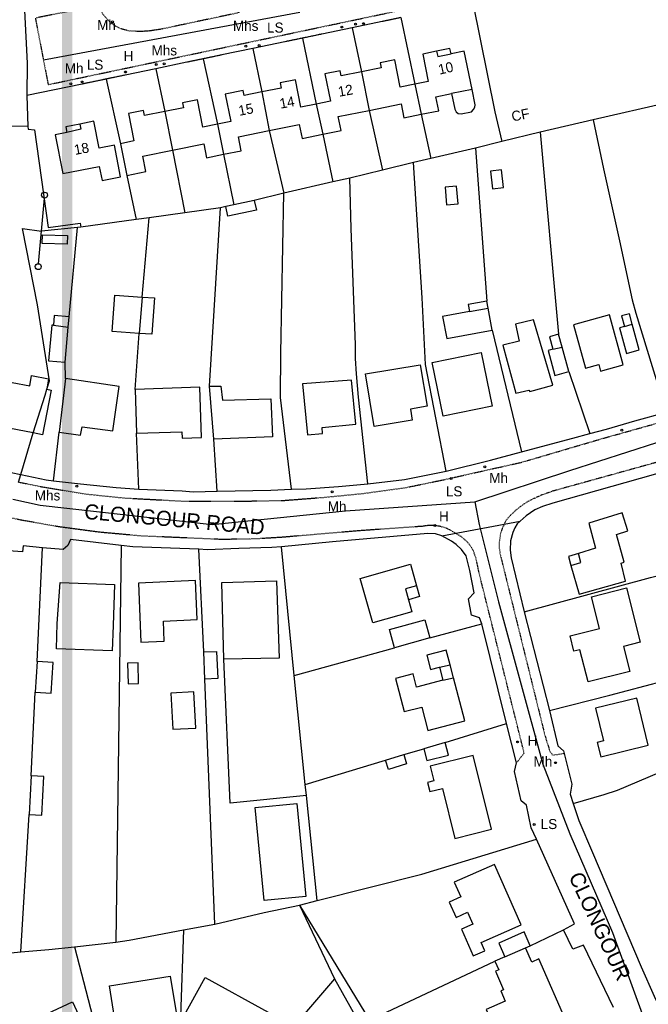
# Model space of a CAD drawing. Header units: metres. Extents: x 611948 to 1225781, y 656699 to 1316021.
# Tile 20 of 169: x 612491 to 612615, y 657857 to 658052. Entities that reach past the tile are written whole.
import ezdxf

# ---------------------------------------------------------------- set-up
doc = ezdxf.new("R2010")
doc.units = ezdxf.units.M
doc.linetypes.add('4696-16$0$PECK', pattern=[0.2, 0.1, -0.1])
for name, color, linetype in [('- EXTENT OF LiDAR SURVEY', 1, 'Continuous'), ('4696-16$0$BDY_SYM', 253, 'Continuous'), ('4696-16$0$BLD_INN_W', 253, 'Continuous'), ('4696-16$0$BLD_OTL_P', 253, 'Continuous'), ('4696-16$0$BLD_OTL_S', 253, 'Continuous'), ('4696-16$0$GEN_LIN_D', 253, 'Continuous'), ('4696-16$0$GEN_PCK_D', 253, '4696-16$0$PECK'), ('4696-16$0$GL_HS_OTL', 253, 'Continuous'), ('4696-16$0$OTHER_SYM', 253, 'Continuous'), ('4696-16$0$POLE_SYMB', 253, 'Continuous'), ('4696-16$0$ROADS', 253, 'Continuous'), ('4696-16$0$ROADS_CTR', 253, 'Continuous'), ('4696-16$0$ROADS_PCK', 253, '4696-16$0$PECK'), ('4696-16$0$TOWNLAND', 253, 'Continuous')]:
    doc.layers.add(name, color=color, linetype=linetype)
doc.styles.add('4696-16$0$STANDARD', font='txt')

# ---------------------------------------------------------------- blocks, each defined once
blk = doc.blocks.new('4696-16$0$13', base_point=(160450.170478, 242323.105036))
blk.add_circle((160450.170478, 242323.105036), 0.187958)
blk = doc.blocks.new('4696-16$0$43', base_point=(147.36021, 308.857352))
blk.add_line((153.849537, 308.848253), (140.769785, 308.848253))
for centre in [(140.180307, 308.837153), (154.439015, 308.859353)]:
    blk.add_circle(centre, 0.589583)
blk = doc.blocks.new('4696-16')
at = {"layer": '4696-16$0$BLD_INN_W', "flags": 128}
for points in [[(612573.319, 658046.144), (612573.564, 658045.114), (612576.205, 658045.675)], [(612558.405, 658042.078), (612559.932, 658034.429)], [(612538.622, 658038.079), (612540.129, 658030.426)], [(612569.02, 658039.629), (612570.259, 658033.642)], [(612580.381, 658038.563), (612576.33, 658037.744)], [(612519.383, 658034.19), (612520.904, 658026.54)], [(612549.434, 658035.671), (612550.76, 658029.702)], [(612502.499, 658031.709), (612502.684, 658030.664), (612499.956, 658030.02)], [(612529.835, 658031.709), (612531.047, 658025.715)], [(612514.875, 657997.374), (612514.284, 657990.162)], [(612579.851, 657994.478), (612583.564, 657995.177)], [(612497.258, 657991.782), (612500.195, 657991.405)], [(612610.624, 657991.526), (612612.2, 657991.984)], [(612596.448, 657987.007), (612598.265, 657987.44)], [(612600.001, 657944.11), (612601.958, 657944.698), (612601.524, 657946.482)], [(612569.356, 657940.08), (612567.143, 657939.455), (612567.752, 657937.301)], [(612573.914, 657923.94), (612576.011, 657924.4)], [(612574.594, 657921.33), (612576.688, 657921.804)], [(612586.893, 657866.415), (612591.003, 657868.208)]]:
    blk.add_lwpolyline(points, dxfattribs=at)
at = {"layer": '4696-16$0$BLD_OTL_P', "flags": 128}
for points in [[(612576.205, 658045.675), (612576.001, 658046.686), (612573.319, 658046.144)], [(612502.499, 658031.709), (612499.732, 658031.171), (612499.956, 658030.02)], [(612601.524, 657946.482), (612599.501, 657945.865), (612600.001, 657944.11)], [(612569.356, 657940.08), (612569.964, 657937.926), (612567.752, 657937.301)]]:
    blk.add_lwpolyline(points, dxfattribs=at)
at = {"layer": '4696-16$0$BLD_OTL_S', "flags": 128}
for points in [[(612573.319, 658046.144), (612570.6, 658045.594), (612571.697, 658040.17), (612569.02, 658039.629)], [(612580.381, 658038.563), (612578.836, 658046.207), (612576.205, 658045.675)], [(612569.02, 658039.629), (612566.12, 658039.043), (612565.024, 658044.467), (612562.151, 658043.886), (612562.355, 658042.876), (612558.405, 658042.078)], [(612558.405, 658042.078), (612554.38, 658041.264), (612554.176, 658042.275), (612551.154, 658041.664), (612552.25, 658036.24), (612549.434, 658035.671)], [(612558.405, 658042.078), (612559.932, 658034.429)], [(612549.434, 658035.671), (612546.399, 658035.057), (612545.303, 658040.481), (612542.288, 658039.871), (612542.493, 658038.861), (612538.622, 658038.079)], [(612538.622, 658038.079), (612535.155, 658037.378), (612534.95, 658038.389), (612531.385, 658037.668), (612532.482, 658032.244), (612529.835, 658031.709)], [(612538.622, 658038.079), (612540.129, 658030.426)], [(612569.02, 658039.629), (612570.259, 658033.642)], [(612576.33, 658037.744), (612576.948, 658034.69), (612577.238, 658034.126), (612577.612, 658033.819), (612578.198, 658033.732), (612580.278, 658034.152), (612580.701, 658034.573), (612580.935, 658035.045), (612580.998, 658035.509), (612580.381, 658038.563)], [(612529.835, 658031.709), (612526.945, 658031.125), (612525.849, 658036.549), (612522.869, 658035.946), (612523.073, 658034.936), (612519.383, 658034.19)], [(612570.259, 658033.642), (612573.77, 658034.351), (612573.212, 658037.113), (612576.33, 658037.744)], [(612519.383, 658034.19), (612515.364, 658033.378), (612515.161, 658034.389), (612512.152, 658033.781), (612513.249, 658028.357), (612510.561, 658027.813)], [(612519.383, 658034.19), (612520.904, 658026.54)], [(612549.434, 658035.671), (612550.76, 658029.702)], [(612550.76, 658029.702), (612554.386, 658030.434), (612553.827, 658033.195), (612559.932, 658034.429)], [(612559.932, 658034.429), (612566.288, 658035.713), (612566.846, 658032.953), (612570.259, 658033.642)], [(612499.956, 658030.02), (612497.63, 658029.568), (612499.122, 658021.901), (612506.384, 658023.314), (612506.93, 658020.507), (612510.617, 658021.224), (612509.389, 658027.535), (612506.327, 658026.94), (612505.295, 658032.253), (612502.499, 658031.709)], [(612529.835, 658031.709), (612531.047, 658025.715)], [(612531.047, 658025.715), (612534.558, 658026.426), (612534, 658029.188), (612540.129, 658030.426)], [(612540.129, 658030.426), (612546.075, 658031.628), (612546.633, 658028.867), (612550.76, 658029.702)], [(612510.561, 658027.813), (612511.83, 658021.528)], [(612511.83, 658021.528), (612515.63, 658022.296), (612515.014, 658025.35), (612520.904, 658026.54)], [(612520.904, 658026.54), (612527.119, 658027.796), (612527.677, 658025.036), (612531.047, 658025.715)], [(612514.284, 657990.162), (612508.95, 657990.548), (612509.473, 657997.765), (612514.875, 657997.374)], [(612514.875, 657997.374), (612514.284, 657990.162)], [(612514.875, 657997.374), (612517.356, 657997.194), (612516.834, 657989.977), (612514.284, 657990.162)], [(612583.303, 657996.579), (612579.589, 657995.887), (612579.851, 657994.478)], [(612583.564, 657995.177), (612583.303, 657996.579)], [(612584.376, 657990.812), (612583.564, 657995.177)], [(612500.375, 657993.447), (612497.428, 657993.708), (612497.258, 657991.782)], [(612500.195, 657991.405), (612500.375, 657993.447)], [(612579.851, 657994.478), (612574.549, 657993.491), (612575.359, 657989.133), (612584.376, 657990.812)], [(612596.426, 657979.87), (612592.563, 657992.879), (612589.014, 657992.01), (612589.761, 657988.619), (612586.512, 657987.794), (612589.105, 657978.268), (612591.638, 657978.903), (612591.842, 657978.626), (612596.426, 657979.87)], [(612610.409, 657983.901), (612607.671, 657993.818), (612600.533, 657991.848), (612602.905, 657983.251), (612605.543, 657983.979), (612605.908, 657982.66), (612610.409, 657983.901)], [(612612.2, 657991.984), (612611.634, 657994.054), (612610.051, 657993.621), (612610.624, 657991.526)], [(612497.258, 657991.782), (612496.925, 657991.812), (612496.299, 657984.72), (612499.578, 657984.43)], [(612499.578, 657984.43), (612500.195, 657991.405)], [(612610.624, 657991.526), (612609.677, 657991.267), (612611.062, 657986.199), (612613.592, 657986.891), (612612.2, 657991.984)], [(612597.561, 657989.983), (612595.761, 657989.485), (612596.448, 657987.007)], [(612598.265, 657987.44), (612597.561, 657989.983)], [(612596.448, 657987.007), (612595.472, 657986.736), (612596.832, 657981.831), (612599.607, 657982.6)], [(612599.607, 657982.6), (612598.265, 657987.44)], [(612574.632, 657973.715), (612572.443, 657984.399), (612582.202, 657986.398), (612584.39, 657975.714), (612574.632, 657973.715)], [(612559.212, 657982.15), (612570.089, 657983.953), (612571.457, 657975.703), (612568.151, 657975.154), (612568.523, 657972.91), (612560.952, 657971.654), (612559.212, 657982.15)], [(612485.539, 657981.075), (612492.555, 657979.726), (612492.949, 657981.774), (612496.325, 657981.125), (612495.931, 657979.077)], [(612499.641, 657981.22), (612498.39, 657970.56)], [(612498.39, 657970.56), (612502.639, 657969.979), (612502.976, 657971.644), (612509.069, 657970.828), (612510.327, 657979.609), (612499.641, 657981.22)], [(612513.796, 657970.341), (612522.781, 657970.648), (612522.826, 657969.34), (612526.694, 657969.473), (612526.352, 657979.473), (612513.498, 657979.033)], [(612528.251, 657979.659), (612530.53, 657979.71), (612530.809, 657976.914), (612540.429, 657977.148), (612540.774, 657969.611), (612529.097, 657969.168)], [(612529.097, 657969.168), (612528.251, 657979.659)], [(612556.42, 657980.872), (612546.689, 657980.156), (612547.69, 657970.008), (612550.668, 657970.269), (612550.651, 657971.469), (612557.282, 657972.162), (612556.42, 657980.872)], [(612495.931, 657979.077), (612496.837, 657978.902), (612495.134, 657970.047), (612493.278, 657970.404)], [(612513.498, 657979.033), (612513.796, 657970.341)], [(612493.278, 657970.404), (612483.835, 657972.22)], [(612600.001, 657944.11), (612601.626, 657938.412), (612610.852, 657941.002), (612609.962, 657944.57), (612610.559, 657944.759), (612609.042, 657950.279), (612611.292, 657950.99), (612610.182, 657954.576), (612603.589, 657952.503), (612604.919, 657947.52), (612601.524, 657946.482)], [(612567.752, 657937.301), (612568.436, 657934.881), (612560.699, 657932.695), (612558.201, 657941.533), (612568.151, 657944.345), (612569.356, 657940.08)], [(612509.135, 657932.201), (612508.956, 657927.134), (612497.856, 657927.527), (612498.035, 657932.595), (612498.635, 657940.708), (612509.423, 657940.326), (612509.135, 657932.201)], [(612514.132, 657940.602), (612514.656, 657928.905), (612519.275, 657929.113), (612519.097, 657933.074), (612525.817, 657933.376), (612525.469, 657941.112), (612514.132, 657940.602)], [(612531.107, 657925.524), (612530.695, 657940.723), (612541.533, 657941.054), (612542.107, 657925.738), (612531.107, 657925.524)], [(612611.025, 657939.646), (612613.753, 657928.849), (612610.439, 657928.011), (612611.684, 657923.082), (612603.42, 657920.993), (612601.804, 657927.39), (612600.616, 657927.09), (612599.851, 657930.117), (612605.71, 657931.598), (612604.117, 657937.9), (612611.025, 657939.646)], [(612564.971, 657927.77), (612563.971, 657931.368), (612571.006, 657933.322), (612572.006, 657929.723)], [(612572.006, 657929.723), (612564.971, 657927.77)], [(612527.146, 657926.95), (612529.625, 657927.044), (612529.901, 657921.647), (612527.301, 657921.57)], [(612527.301, 657921.57), (612527.146, 657926.95)], [(612576.011, 657924.4), (612575.26, 657927.276), (612571.423, 657926.274), (612572.152, 657923.481), (612573.914, 657923.94)], [(612494.025, 657925.016), (612493.67, 657918.978)], [(612493.67, 657918.978), (612496.85, 657918.792), (612497.205, 657924.83), (612494.025, 657925.016)], [(612511.993, 657924.737), (612512.091, 657920.597), (612514.172, 657920.646), (612514.073, 657924.787), (612511.993, 657924.737)], [(612574.594, 657921.33), (612569.381, 657919.969), (612568.7, 657922.579), (612565.216, 657921.67), (612566.933, 657915.091), (612570.416, 657916), (612571.63, 657911.349), (612578.921, 657913.252), (612576.688, 657921.804)], [(612573.914, 657923.94), (612574.594, 657921.33)], [(612576.688, 657921.804), (612576.011, 657924.4)], [(612520.578, 657918.75), (612520.958, 657911.598), (612525.556, 657911.842), (612525.176, 657918.994), (612520.578, 657918.75)], [(612613.093, 657917.771), (612604.888, 657915.793), (612606.455, 657909.292), (612605.232, 657908.998), (612605.919, 657906.146), (612615.348, 657908.42), (612613.093, 657917.771)], [(612570.826, 657907.694), (612571.398, 657905.381), (612575.705, 657906.442), (612575.069, 657908.994)], [(612575.069, 657908.994), (612570.826, 657907.694)], [(612566.823, 657906.593), (612567.398, 657904.743), (612563.781, 657903.62), (612563.206, 657905.471)], [(612563.206, 657905.471), (612566.823, 657906.593)], [(612584.251, 657891.74), (612580.577, 657906.41), (612572.089, 657904.284), (612572.819, 657901.372), (612571.542, 657901.052), (612572, 657899.225), (612574.484, 657899.847), (612576.972, 657889.918), (612584.251, 657891.74)], [(612492.839, 657902.346), (612492.426, 657894.702)], [(612492.426, 657894.702), (612494.942, 657894.566), (612495.355, 657902.21), (612492.839, 657902.346)], [(612539.127, 657877.582), (612537.34, 657896.073), (612545.615, 657896.872), (612547.402, 657878.381), (612539.127, 657877.582)], [(612590.145, 657872.798), (612584.819, 657884.788), (612576.846, 657881.246), (612578.146, 657878.319), (612575.86, 657877.304), (612577.218, 657874.247), (612579.503, 657875.262), (612580.548, 657872.91), (612578.263, 657871.895), (612580.611, 657866.608), (612582.897, 657867.624), (612582.171, 657869.258), (612590.145, 657872.798)], [(612591.945, 657868.619), (612590.743, 657871.373), (612585.691, 657869.167), (612586.893, 657866.415)], [(612584.935, 657865.561), (612585.69, 657863.831), (612585.056, 657863.556), (612586.65, 657859.905), (612586.102, 657859.665), (612586.976, 657857.663), (612583.164, 657855.999), (612584.628, 657852.646), (612588.439, 657854.31), (612590.587, 657849.388), (612599.254, 657853.17), (612593.649, 657866.014), (612592.231, 657865.395), (612591.003, 657868.208)], [(612586.893, 657866.415), (612591.003, 657868.208)], [(612591.003, 657868.208), (612591.945, 657868.619)], [(612586.893, 657866.415), (612584.935, 657865.561)], [(612508.375, 657860.654), (612520.46, 657862.612), (612521.95, 657853.416), (612509.864, 657851.457), (612508.375, 657860.654)], [(612527.385, 657862.352), (612539.938, 657855.476), (612539.07, 657853.893), (612541.546, 657852.537), (612538.442, 657846.871), (612535.967, 657848.227), (612535.478, 657847.335), (612522.925, 657854.211), (612527.385, 657862.352)], [(612483.82, 657849.515), (612501.031, 657857.514), (612504.97, 657849.038), (612487.759, 657841.039), (612483.82, 657849.515)]]:
    blk.add_lwpolyline(points, dxfattribs=at)
at = {"layer": '4696-16$0$GEN_LIN_D', "flags": 128}
for points in [[(612580.527, 658055.797), (612584.89, 658034.12), (612586.324, 658028.248)], [(612491.546, 658054.275), (612492.047, 658043.799)], [(612562.516, 658052.046), (612556.561, 658050.805)], [(612566.255, 658052.825), (612569.02, 658039.629)], [(612556.561, 658050.805), (612550.55, 658049.553)], [(612556.561, 658050.805), (612558.405, 658042.078)], [(612543.224, 658048.028), (612536.879, 658046.706)], [(612546.741, 658048.759), (612549.434, 658035.671)], [(612536.879, 658046.706), (612530.717, 658045.422)], [(612536.879, 658046.706), (612538.622, 658038.079)], [(612492.047, 658043.799), (612492.007, 658037.36)], [(612523.77, 658043.976), (612517.6, 658042.691)], [(612527.029, 658044.654), (612529.835, 658031.709)], [(612517.6, 658042.691), (612511.519, 658041.424)], [(612517.6, 658042.691), (612519.383, 658034.19)], [(612507.73, 658040.635), (612510.561, 658027.813)], [(612502.993, 658039.649), (612492.007, 658037.36)], [(612492.007, 658037.36), (612492.172, 658031.248)], [(612619.449, 658035.966), (612604.412, 658032.536)], [(612559.932, 658034.429), (612562.573, 658022.552)], [(612570.259, 658033.642), (612572.197, 658024.867)], [(612604.412, 658032.536), (612593.884, 658030.068)], [(612604.412, 658032.536), (612606.449, 658022.821), (612609.669, 658008.523), (612612.192, 657996.853), (612612.889, 657994.204), (612617.416, 657979.483), (612619.006, 657974.544)], [(612492.172, 658031.248), (612486.579, 658031.31)], [(612492.172, 658031.248), (612492.288, 658030.683), (612493.527, 658030.543), (612496.208, 658011.209), (612502.586, 658012.049), (612502.734, 658011.252)], [(612540.129, 658030.426), (612543.019, 658017.975)], [(612593.884, 658030.068), (612586.324, 658028.248)], [(612593.884, 658030.068), (612597.561, 657989.983)], [(612550.76, 658029.702), (612552.771, 658020.211)], [(612586.324, 658028.248), (612581.064, 658026.948)], [(612520.904, 658026.54), (612523.355, 658014.089)], [(612581.064, 658026.948), (612572.197, 658024.867)], [(612581.064, 658026.948), (612583.303, 657996.579)], [(612531.047, 658025.715), (612533.104, 658015.677)], [(612572.197, 658024.867), (612568.742, 658024.056)], [(612562.573, 658022.552), (612556.121, 658020.978)], [(612568.742, 658024.056), (612562.573, 658022.552)], [(612575.258, 657962.79), (612571.161, 657983.958), (612570.476, 657997.233), (612568.742, 658024.056)], [(612511.83, 658021.528), (612513.717, 658012.736)], [(612552.771, 658020.211), (612543.019, 658017.975)], [(612556.121, 658020.978), (612552.771, 658020.211)], [(612559.709, 657960.293), (612557.848, 657977.531), (612557.423, 657982.167), (612557.26, 657985.205), (612557.243, 657987.866), (612556.401, 658010.96), (612556.121, 658020.978)], [(612537.158, 658016.549), (612533.104, 658015.677)], [(612543.019, 658017.975), (612537.158, 658016.549)], [(612544.539, 657959.261), (612542.365, 657977.455), (612542.443, 657986.239), (612543.019, 658017.975)], [(612530.456, 658015.099), (612523.355, 658014.089)], [(612528.251, 657979.659), (612530.456, 658015.099)], [(612531.476, 658015.32), (612530.456, 658015.099)], [(612533.104, 658015.677), (612531.476, 658015.32)], [(612513.717, 658012.736), (612502.734, 658011.252)], [(612516.261, 658013.08), (612513.717, 658012.736)], [(612514.875, 657997.374), (612516.261, 658013.08)], [(612523.355, 658014.089), (612516.261, 658013.08)], [(612502.064, 658011.162), (612494.892, 658010.461)], [(612500.375, 657993.447), (612502.064, 658011.162)], [(612502.734, 658011.252), (612502.064, 658011.162)], [(612513.498, 657979.033), (612514.284, 657990.162)], [(612584.376, 657990.812), (612590.188, 657966.66)], [(612499.641, 657981.22), (612499.578, 657984.43)], [(612599.607, 657982.6), (612603.781, 657970.31)], [(612603.781, 657970.31), (612607.049, 657971.156), (612612.728, 657972.836), (612619.006, 657974.544)], [(612497.284, 657960.922), (612498.39, 657970.56)], [(612514.252, 657959.278), (612513.796, 657970.341)], [(612590.188, 657966.66), (612600.413, 657969.342), (612603.781, 657970.31)], [(612529.781, 657958.855), (612529.097, 657969.168)], [(612575.258, 657962.79), (612584.07, 657964.974), (612590.188, 657966.66)], [(612482.116, 657964.131), (612484.967, 657963.35), (612490.804, 657962.138)], [(612622.456, 657963.83), (612596.412, 657956.464), (612594.4, 657955.815), (612592.87, 657955.135), (612591.106, 657953.929), (612589.941, 657952.867)], [(612490.804, 657962.138), (612495.821, 657961.102), (612497.284, 657960.922)], [(612559.709, 657960.293), (612566.999, 657961.154), (612575.258, 657962.79)], [(612497.284, 657960.922), (612502.674, 657960.277), (612509.746, 657959.595), (612514.252, 657959.278)], [(612544.539, 657959.261), (612547.439, 657959.341), (612553.855, 657959.771), (612559.709, 657960.293)], [(612514.252, 657959.278), (612522.799, 657958.937), (612525.022, 657958.728), (612529.781, 657958.855)], [(612529.781, 657958.855), (612540.422, 657959.043), (612544.539, 657959.261)], [(612589.941, 657952.867), (612589.367, 657952.344), (612588.889, 657951.564), (612588.464, 657950.626), (612588.04, 657948.965), (612587.954, 657947.156), (612588.169, 657945.597), (612590.712, 657934.879)], [(612574.352, 657949.997), (612573.14, 657950.368), (612571.623, 657950.472), (612552.647, 657948.791), (612542.539, 657947.789)], [(612582.303, 657932.521), (612581.886, 657933.715), (612580.298, 657934.213), (612579.692, 657937.485), (612580.836, 657938.702), (612579.974, 657943.091), (612579.233, 657946.042), (612578.292, 657947.29), (612577.254, 657948.261), (612576.319, 657948.909), (612574.352, 657949.997)], [(612495.13, 657947.609), (612491.263, 657947.996), (612491.12, 657946.812), (612486.474, 657947.168)], [(612510.747, 657948.046), (612500.648, 657949.265), (612500.125, 657948.058), (612499.176, 657947.245), (612495.13, 657947.609)], [(612510.747, 657948.046), (612509.686, 657869.331)], [(612526.161, 657947.322), (612513.031, 657947.818), (612510.747, 657948.046)], [(612494.025, 657925.016), (612495.13, 657947.609)], [(612542.539, 657947.789), (612540.621, 657947.643), (612534.061, 657947.491), (612527.763, 657947.224), (612526.161, 657947.322)], [(612527.146, 657926.95), (612526.161, 657947.322)], [(612545.076, 657922.279), (612542.539, 657947.789)], [(612590.712, 657934.879), (612615.804, 657941.71), (612627.305, 657944.652)], [(612590.712, 657934.879), (612595.746, 657915.344)], [(612572.006, 657929.723), (612582.303, 657932.521)], [(612587.2, 657912.724), (612582.303, 657932.521)], [(612545.076, 657922.279), (612564.971, 657927.77)], [(612547.488, 657898.439), (612532.363, 657896.907), (612531.107, 657925.524)], [(612595.746, 657915.344), (612607.746, 657918.373), (612628.815, 657923.907), (612632.523, 657924.82)], [(612529.32, 657872.946), (612527.301, 657921.57)], [(612547.258, 657900.644), (612545.076, 657922.279)], [(612492.839, 657902.346), (612493.67, 657918.978)], [(612595.746, 657915.344), (612597.444, 657908.326), (612598.558, 657907.341), (612598.686, 657906.803)], [(612575.069, 657908.994), (612587.2, 657912.724)], [(612589.229, 657904.951), (612587.2, 657912.724)], [(612566.823, 657906.593), (612570.826, 657907.694)], [(612600.485, 657896.845), (612606.641, 657898.672), (612609.25, 657899.529), (612621.879, 657904.845), (612627.31, 657907.022)], [(612547.258, 657900.644), (612563.206, 657905.471)], [(612593.172, 657889.812), (612592.11, 657892.047), (612591.187, 657896.535), (612590.155, 657897.381), (612588.813, 657903.224), (612589.229, 657904.951)], [(612598.686, 657906.803), (612600.191, 657900.702), (612599.879, 657898.737), (612600.485, 657896.845)], [(612547.488, 657898.439), (612547.258, 657900.644)], [(612549.661, 657877.591), (612547.488, 657898.439)], [(612600.485, 657896.845), (612601.612, 657893.52), (612604.302, 657887.116), (612613.981, 657864.445), (612616.523, 657858.619), (612617.264, 657857.089)], [(612490.788, 657867.427), (612492.426, 657894.702)], [(612549.661, 657877.591), (612570.401, 657882.834), (612593.172, 657889.812)], [(612598.534, 657871.812), (612600.699, 657872.982), (612593.172, 657889.812)], [(612546.153, 657876.682), (612549.661, 657877.591)], [(612529.32, 657872.946), (612539.091, 657875.223), (612546.153, 657876.682)], [(612546.153, 657876.682), (612560.016, 657853.83)], [(612546.153, 657876.682), (612553.092, 657862.063)], [(612509.686, 657869.331), (612512.301, 657869.727), (612523.104, 657871.758)], [(612523.104, 657871.758), (612522.529, 657854.581), (612521.554, 657845.573)], [(612523.104, 657871.758), (612529.32, 657872.946)], [(612591.945, 657868.619), (612598.534, 657871.812)], [(612608.452, 657856.366), (612602.478, 657868.745), (612600.368, 657867.976), (612598.534, 657871.812)], [(612490.788, 657867.427), (612496.362, 657867.865), (612501.475, 657868.386)], [(612501.475, 657868.386), (612509.686, 657869.331)], [(612501.475, 657868.386), (612508.253, 657842.142)], [(612476.723, 657866.292), (612478.077, 657866.449), (612484.754, 657866.842), (612490.788, 657867.427)], [(612560.016, 657853.83), (612584.935, 657865.561)], [(612553.092, 657862.063), (612540.418, 657847.344), (612532.8, 657839.614)], [(612553.092, 657862.063), (612565.228, 657840.332)]]:
    blk.add_lwpolyline(points, dxfattribs=at)
at = {"layer": '4696-16$0$GEN_PCK_D', "flags": 128}
for points in [[(612566.255, 658052.825), (612562.516, 658052.046)], [(612550.55, 658049.553), (612546.741, 658048.759)], [(612546.741, 658048.759), (612543.224, 658048.028)], [(612527.029, 658044.654), (612523.77, 658043.976)], [(612530.717, 658045.422), (612527.029, 658044.654)], [(612507.73, 658040.635), (612502.993, 658039.649)], [(612511.519, 658041.424), (612507.73, 658040.635)]]:
    blk.add_lwpolyline(points, dxfattribs=at)
at = {"layer": '4696-16$0$GL_HS_OTL', "flags": 128}
for points in [[(612584.048, 658022.365), (612584.436, 658018.868), (612586.598, 658019.109), (612586.209, 658022.606), (612584.048, 658022.365)], [(612575.03, 658019.193), (612575.341, 658015.66), (612577.639, 658015.861), (612577.328, 658019.395), (612575.03, 658019.193)], [(612537.158, 658016.549), (612537.567, 658014.641), (612531.881, 658013.424), (612531.476, 658015.32)], [(612537.158, 658016.549), (612533.104, 658015.677)], [(612533.104, 658015.677), (612531.476, 658015.32)], [(612495.069, 658009.724), (612500.037, 658009.614), (612499.999, 658007.901), (612495.031, 658008.011), (612495.069, 658009.724)]]:
    blk.add_lwpolyline(points, dxfattribs=at)
at = {"layer": '4696-16$0$ROADS', "flags": 128}
for points in [[(612491.546, 658054.275), (612492.047, 658043.799)], [(612562.516, 658052.046), (612556.561, 658050.805)], [(612566.255, 658052.825), (612562.516, 658052.046)], [(612550.55, 658049.553), (612546.741, 658048.759)], [(612556.561, 658050.805), (612550.55, 658049.553)], [(612543.224, 658048.028), (612536.879, 658046.706)], [(612546.741, 658048.759), (612543.224, 658048.028)], [(612536.879, 658046.706), (612530.717, 658045.422)], [(612492.047, 658043.799), (612492.007, 658037.36)], [(612523.77, 658043.976), (612517.6, 658042.691)], [(612527.029, 658044.654), (612523.77, 658043.976)], [(612530.717, 658045.422), (612527.029, 658044.654)], [(612517.6, 658042.691), (612511.519, 658041.424)], [(612507.73, 658040.635), (612502.993, 658039.649)], [(612511.519, 658041.424), (612507.73, 658040.635)], [(612502.993, 658039.649), (612492.007, 658037.36)], [(612603.781, 657970.31), (612607.049, 657971.156), (612612.728, 657972.836), (612619.006, 657974.544)], [(612590.188, 657966.66), (612600.413, 657969.342), (612603.781, 657970.31)], [(612575.258, 657962.79), (612584.07, 657964.974), (612590.188, 657966.66)], [(612482.116, 657964.131), (612484.967, 657963.35), (612490.804, 657962.138)], [(612622.456, 657963.83), (612596.412, 657956.464), (612594.4, 657955.815), (612592.87, 657955.135), (612591.106, 657953.929), (612589.941, 657952.867)], [(612490.804, 657962.138), (612495.821, 657961.102), (612497.284, 657960.922)], [(612559.709, 657960.293), (612566.999, 657961.154), (612575.258, 657962.79)], [(612497.284, 657960.922), (612502.674, 657960.277), (612509.746, 657959.595), (612514.252, 657959.278)], [(612544.539, 657959.261), (612547.439, 657959.341), (612553.855, 657959.771), (612559.709, 657960.293)], [(612514.252, 657959.278), (612522.799, 657958.937), (612525.022, 657958.728), (612529.781, 657958.855)], [(612529.781, 657958.855), (612540.422, 657959.043), (612544.539, 657959.261)], [(612574.352, 657949.997), (612589.941, 657952.867)], [(612589.941, 657952.867), (612589.367, 657952.344), (612588.889, 657951.564), (612588.464, 657950.626), (612588.04, 657948.965), (612587.954, 657947.156), (612588.169, 657945.597), (612590.712, 657934.879)], [(612574.352, 657949.997), (612573.14, 657950.368), (612571.623, 657950.472), (612552.647, 657948.791), (612542.539, 657947.789)], [(612582.303, 657932.521), (612581.886, 657933.715), (612580.298, 657934.213), (612579.692, 657937.485), (612580.836, 657938.702), (612579.974, 657943.091), (612579.233, 657946.042), (612578.292, 657947.29), (612577.254, 657948.261), (612576.319, 657948.909), (612574.352, 657949.997)], [(612495.13, 657947.609), (612491.263, 657947.996), (612491.12, 657946.812), (612486.474, 657947.168)], [(612510.747, 657948.046), (612500.648, 657949.265), (612500.125, 657948.058), (612499.176, 657947.245), (612495.13, 657947.609)], [(612526.161, 657947.322), (612513.031, 657947.818), (612510.747, 657948.046)], [(612542.539, 657947.789), (612540.621, 657947.643), (612534.061, 657947.491), (612527.763, 657947.224), (612526.161, 657947.322)], [(612590.712, 657934.879), (612595.746, 657915.344)], [(612587.2, 657912.724), (612582.303, 657932.521)], [(612595.746, 657915.344), (612597.444, 657908.326), (612598.558, 657907.341), (612598.686, 657906.803)], [(612589.229, 657904.951), (612587.2, 657912.724)], [(612593.172, 657889.812), (612592.11, 657892.047), (612591.187, 657896.535), (612590.155, 657897.381), (612588.813, 657903.224), (612589.229, 657904.951)], [(612598.686, 657906.803), (612600.191, 657900.702), (612599.879, 657898.737), (612600.485, 657896.845)], [(612600.485, 657896.845), (612601.612, 657893.52), (612604.302, 657887.116), (612613.981, 657864.445), (612616.523, 657858.619), (612617.264, 657857.089)], [(612598.534, 657871.812), (612600.699, 657872.982), (612593.172, 657889.812)], [(612608.452, 657856.366), (612602.478, 657868.745), (612600.368, 657867.976), (612598.534, 657871.812)]]:
    blk.add_lwpolyline(points, dxfattribs=at)
at = {"layer": '4696-16$0$ROADS_CTR', "flags": 128}
for points in [[(612546.207, 658053.874), (612495.29, 658044.402)], [(612580.937, 657956.73), (612599.811, 657962.982), (612628.597, 657972.193), (612656.231, 657980.253), (612683.664, 657987.111)], [(612489.191, 657957.26), (612494.648, 657956.074), (612528.807, 657952.235), (612555.29, 657954.922), (612580.937, 657956.73)], [(612580.937, 657956.73), (612581.772, 657952.235), (612585.61, 657936.883), (612594.438, 657904.644), (612599.811, 657890.827), (612608.254, 657871.252), (612614.396, 657854.364), (612622.839, 657837.093), (612632.818, 657817.903), (612636.656, 657807.924), (612637.229, 657807.325)]]:
    blk.add_lwpolyline(points, dxfattribs=at)
at = {"layer": '4696-16$0$ROADS_PCK', "flags": 128}
for points in [[(612561.941, 658104.507), (612558.882, 658103.347), (612556.604, 658102.607), (612550.025, 658099.167), (612546.907, 658097.088), (612545.107, 658095.368), (612543.927, 658093.989), (612543.407, 658092.929), (612542.669, 658092.049), (612542.089, 658091.049), (612541.649, 658090.03), (612541.049, 658089.13), (612540.169, 658087.07), (612539.949, 658086.23), (612539.309, 658084.651), (612538.83, 658081.711), (612538.81, 658079.492), (612539.17, 658076.253), (612541.491, 658062.797), (612541.491, 658061.218), (612541.191, 658059.518), (612540.791, 658058.618), (612540.252, 658057.759), (612539.652, 658056.999), (612538.952, 658056.319), (612538.333, 658055.879), (612536.133, 658054.719), (612533.594, 658053.699), (612518.579, 658050.519), (612515.879, 658050.119), (612513.9, 658050.098), (612512.2, 658050.198), (612510.641, 658050.618), (612509.741, 658051.078), (612508.901, 658051.618), (612507.721, 658052.738), (612507.041, 658053.598), (612506.102, 658055.236), (612493.685, 658052.737), (612495.29, 658044.402)], [(612495.29, 658044.402), (612496.226, 658039.541), (612574.622, 658056.082)], [(612490.357, 657960.656), (612494.926, 657959.735), (612503.375, 657958.317), (612511.213, 657957.508), (612523.33, 657956.862), (612534.512, 657956.858), (612543.111, 657957.025), (612551.143, 657957.64), (612558.71, 657958.387), (612567.05, 657959.529), (612574.523, 657961.073), (612590.358, 657964.621), (612605.994, 657969.225), (612620.738, 657973.351), (612637.039, 657977.707), (612655.773, 657983.45), (612662.678, 657985.364), (612666.213, 657987.753), (612672.597, 657992.818), (612675.323, 657996.692), (612676.238, 658000.011), (612676.916, 658003.285), (612677.085, 658007.989), (612676.642, 658016.403), (612674.295, 658042.605), (612673.751, 658047.527)], [(612721.002, 657829.09), (612722.955, 657826.776), (612724.082, 657826.352), (612725.38, 657826.47), (612729.256, 657829.704), (612732.575, 657832.732), (612734.132, 657834.434), (612740.524, 657845.086), (612744.152, 657851.739), (612744.513, 657853.124), (612742.991, 657856.124), (612739.124, 657862.291), (612735.6, 657863.902), (612726.961, 657877.965), (612718.299, 657892.328), (612701.634, 657919.583), (612693.329, 657932.73), (612691.725, 657935.848), (612688.221, 657947.543), (612685.459, 657956.147), (612682.688, 657964.421), (612682.195, 657965.683), (612681.604, 657966.901), (612680.917, 657968.07), (612680.14, 657969.178), (612679.277, 657970.222), (612677.397, 657971.984), (612675.094, 657973.662), (612673.733, 657974.474), (612672.323, 657975.194), (612670.867, 657975.819), (612669.374, 657976.348), (612665.855, 657976.766), (612662.417, 657976.871), (612662.104, 657976.866), (612659.112, 657976.224), (612596.277, 657958.819), (612594.227, 657958.091), (612591.946, 657957.053), (612590.587, 657956.238), (612589.079, 657955.08), (612587.941, 657953.977), (612587.118, 657953.013), (612586.302, 657951.307), (612586.002, 657950.284), (612585.79, 657948.881), (612585.796, 657947.461), (612585.944, 657946.406), (612594.856, 657910.33), (612595.819, 657907.263), (612596.37, 657906.47), (612598.686, 657906.803)], [(612589.229, 657904.951), (612590.729, 657906.901), (612581.982, 657941.827), (612581.115, 657945.767), (612580.547, 657947.21), (612579.926, 657948.194), (612579.427, 657948.79), (612578.254, 657949.804), (612575.93, 657951.204), (612575.074, 657951.562), (612573.883, 657951.889), (612572.656, 657952.04), (612571.729, 657952.034), (612570.504, 657951.869), (612557.925, 657950.983), (612542.587, 657949.682), (612537.407, 657949.374), (612530.725, 657949.259), (612514.637, 657949.954), (612506.469, 657950.691), (612498.642, 657951.731), (612490.992, 657953.07), (612488.027, 657953.738)]]:
    blk.add_lwpolyline(points, dxfattribs=at)
at = {"layer": '4696-16$0$TOWNLAND', "flags": 128}
for points in [[(612619.449, 658035.966), (612604.412, 658032.536)], [(612604.412, 658032.536), (612593.884, 658030.068)], [(612593.884, 658030.068), (612586.324, 658028.248)], [(612586.324, 658028.248), (612581.064, 658026.948)], [(612581.064, 658026.948), (612572.197, 658024.867)], [(612572.197, 658024.867), (612568.742, 658024.056)], [(612562.573, 658022.552), (612556.121, 658020.978)], [(612568.742, 658024.056), (612562.573, 658022.552)], [(612552.771, 658020.211), (612543.019, 658017.975)], [(612556.121, 658020.978), (612552.771, 658020.211)], [(612537.158, 658016.549), (612533.104, 658015.677)], [(612543.019, 658017.975), (612537.158, 658016.549)], [(612530.456, 658015.099), (612523.355, 658014.089)], [(612531.476, 658015.32), (612530.456, 658015.099)], [(612533.104, 658015.677), (612531.476, 658015.32)], [(612513.717, 658012.736), (612502.734, 658011.252)], [(612516.261, 658013.08), (612513.717, 658012.736)], [(612523.355, 658014.089), (612516.261, 658013.08)], [(612495.931, 657979.077), (612496.507, 657980.776), (612494.136, 657995.847), (612491.164, 658010.97), (612494.892, 658010.461)], [(612502.064, 658011.162), (612494.892, 658010.461)], [(612502.734, 658011.252), (612502.064, 658011.162)], [(612493.278, 657970.404), (612495.647, 657977.903), (612495.931, 657979.077)], [(612490.804, 657962.138), (612493.278, 657970.404)], [(612490.357, 657960.656), (612490.804, 657962.138)]]:
    blk.add_lwpolyline(points, dxfattribs=at)
at = {"layer": '4696-16$0$BDY_SYM', "rotation": 264.8390000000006}
blk.add_blockref('4696-16$0$43', (612494.892, 658010.461), dxfattribs=at)
at = {"layer": '4696-16$0$OTHER_SYM'}
for p in [(612509.021, 658051.998), (612557.267, 658051.542), (612558.827, 658051.642), (612554.548, 658050.962), (612535.454, 658047.161), (612517.699, 658043.521), (612519.279, 658043.661), (612511.581, 658042.041), (612500.705, 658039.681), (612610.122, 657970.944), (612582.935, 657963.657), (612501.905, 657959.83), (612552.622, 657958.709), (612572.977, 657952.041), (612589.431, 657909.075), (612596.972, 657904.959)]:
    blk.add_blockref('4696-16$0$13', p, dxfattribs=at)
at = {"layer": '4696-16$0$POLE_SYMB'}
for p in [(612538.134, 658047.322), (612502.959, 658040.063), (612576.257, 657961.367), (612592.701, 657892.675)]:
    blk.add_blockref('4696-16$0$13', p, dxfattribs=at)
at = {"layer": '4696-16$0$TOWNLAND', "rotation": 264.8390000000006}
blk.add_blockref('4696-16$0$43', (612494.892, 658010.461), dxfattribs=at)
at = {"layer": '4696-16$0$BLD_OTL_S', "style": '4696-16$0$STANDARD'}
for s, rotation, p in [('10', 12.8, (612573.924, 658041.506)), ('12', 10.1, (612553.964, 658037.114)), ('14', 10.6, (612542.37, 658034.746)), ('15', 10.8, (612534.207, 658033.336)), ('18', 10.3, (612501.555, 658025.576))]:
    blk.add_text(s, height=2, rotation=rotation, dxfattribs=at).set_placement(p)
at = {"layer": '4696-16$0$OTHER_SYM', "style": '4696-16$0$STANDARD'}
for s, p in [('Mh', (612505.942, 658050.381)), ('Mhs', (612532.915, 658050.2)), ('H', (612511.201, 658044.201)), ('Mhs', (612516.759, 658045.34)), ('Mh', (612499.525, 658041.78)), ('Mh', (612583.796, 657960.472)), ('Mhs', (612493.576, 657957.014)), ('Mh', (612551.732, 657954.822)), ('H', (612573.841, 657952.876)), ('H', (612591.403, 657908.342)), ('Mh', (612592.6, 657904.197))]:
    blk.add_text(s, height=2, rotation=-0.1, dxfattribs=at).set_placement(p)
at = {"layer": '4696-16$0$POLE_SYMB', "style": '4696-16$0$STANDARD'}
for p in [(612539.692, 658049.86), (612503.903, 658042.5), (612575.185, 657957.825), (612594.014, 657891.793)]:
    blk.add_text('LS', height=2, rotation=-0.1, dxfattribs=at).set_placement(p)
at = {"layer": '4696-16$0$ROADS', "style": '4696-16$0$STANDARD'}
for s, rotation, p in [('CLONGOUR ROAD', -5.1, (612503.304, 657953.367)), ('CLONGOUR ROAD', -5.1, (612503.304, 657953.367)), ('CLONGOUR', -65.00001, (612599.501, 657882.379)), ('CLONGOUR', -65.00001, (612599.501, 657882.379))]:
    blk.add_text(s, height=3, rotation=rotation, dxfattribs=at).set_placement(p)
at = {"layer": '4696-16$0$TOWNLAND', "style": '4696-16$0$STANDARD'}
blk.add_text('CF', height=2, rotation=11.5, dxfattribs=at).set_placement((612588.437, 658032.192))
blk = doc.blocks.new('OS Mapping')
blk.add_blockref('4696-16', (0, 0))

msp = doc.modelspace()

# ---------------------------------------------------------------- linework, layer by layer
at = {"layer": '- EXTENT OF LiDAR SURVEY', "const_width": 2}
msp.add_lwpolyline([(613700, 659100), (613700, 656700), (612500, 656700), (612500, 659100)], close=True, dxfattribs=at)

# ---------------------------------------------------------------- block references
msp.add_blockref('OS Mapping', (0, 0))

doc.saveas('drawing.dxf')
